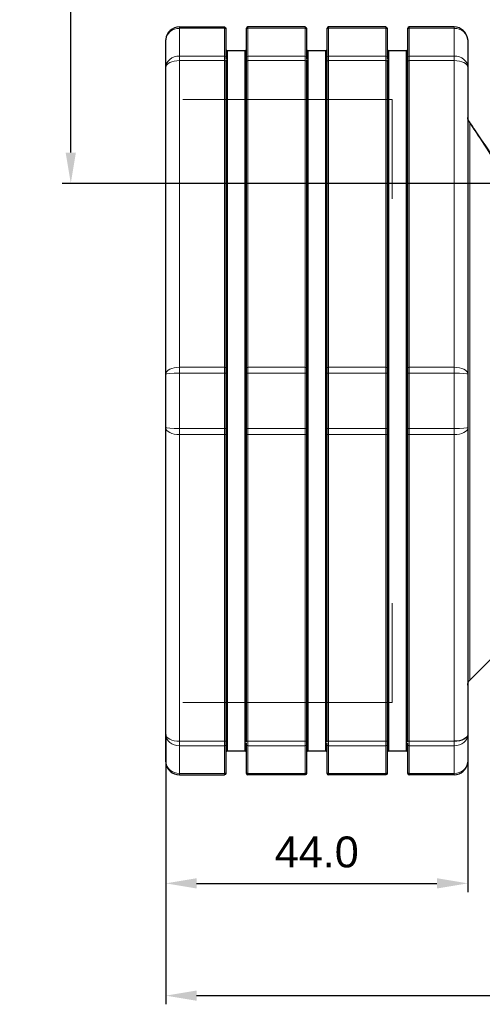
# Model space of a CAD drawing. Header units: millimetres. Extents: x 23 to 583, y -118 to 285.
# Tile 15 of 29: x 298 to 366, y 58 to 201. Entities that reach past the tile are written whole.
import ezdxf

# ---------------------------------------------------------------- set-up
doc = ezdxf.new("R2010")
doc.units = ezdxf.units.MM
doc.linetypes.add('SOLID', pattern=[0])
doc.styles.add('Arial', font='Arial.ttf', dxfattribs={"height": 4.5})
doc.dimstyles.get("Standard").update_dxf_attribs({"dimtxt": 5, "dimasz": 5, "dimexe": 0.18, "dimexo": 0.0625, "dimgap": 0.09, "dimtad": 0, "dimtih": 1, "dimtoh": 1, "dimdec": 4, "dimzin": 0, "dimdsep": 46, "dimtxsty": 'Arial', "dimcen": 0.09, "dimadec": 0, "dimazin": 0, "dimtfac": 1, "dimtdec": 4, "dimtofl": 0, "dimtmove": 0, "dimatfit": 3, "dimfxl": 0, "dimtolj": 1, "dimtzin": 0, "dimarcsym": 0})

# ---------------------------------------------------------------- blocks, each defined once
blk = doc.blocks.new('*D6')
at = {"color": 0, "lineweight": -2}
for p, q in [((319.59, 97.18), (319.59, 57.85)), ((556.59, 97.18), (556.59, 57.85)), ((324.09, 59.11), (552.09, 59.11))]:
    blk.add_line(p, q, dxfattribs=at)
at = {"color": 0}
for points in [[(324.09, 59.86), (324.09, 58.36), (319.59, 59.11)], [(552.09, 58.36), (552.09, 59.86), (556.59, 59.11)]]:
    blk.add_solid(points, dxfattribs=at)
at = {"layer": 'Defpoints', "color": 0}
for p in [(319.59, 97.18), (556.59, 97.18), (556.59, 59.11)]:
    blk.add_point(p, dxfattribs=at)
at = {"color": 0, "lineweight": 9, "insert": (438.09, 63.65), "char_height": 4.5, "attachment_point": 5, "style": 'Arial'}
blk.add_mtext('\\A1;237.0', dxfattribs=at)
blk = doc.blocks.new('*D7')
at = {"color": 0, "lineweight": -2}
for p, q in [((435.24, 258.18), (304.49, 258.18)), ((305.75, 181.98), (305.75, 253.68)), ((372.69, 177.48), (304.49, 177.48))]:
    blk.add_line(p, q, dxfattribs=at)
at = {"color": 0}
for points in [[(306.5, 253.68), (305, 253.68), (305.75, 258.18)], [(305, 181.98), (306.5, 181.98), (305.75, 177.48)]]:
    blk.add_solid(points, dxfattribs=at)
at = {"layer": 'Defpoints', "color": 0}
for p in [(305.75, 258.18), (435.24, 258.18), (372.69, 177.48)]:
    blk.add_point(p, dxfattribs=at)
at = {"color": 0, "lineweight": 9, "insert": (301.2, 217.83), "char_height": 4.5, "attachment_point": 5, "rotation": 90, "style": 'Arial'}
blk.add_mtext('\\A1;80.7', dxfattribs=at)
blk = doc.blocks.new('*D10')
at = {"color": 0, "lineweight": -2}
for p, q in [((319.59, 97.18), (319.59, 74.21)), ((363.59, 97.18), (363.59, 74.21)), ((324.09, 75.47), (359.09, 75.47))]:
    blk.add_line(p, q, dxfattribs=at)
at = {"color": 0}
for points in [[(324.09, 76.22), (324.09, 74.72), (319.59, 75.47)], [(359.09, 74.72), (359.09, 76.22), (363.59, 75.47)]]:
    blk.add_solid(points, dxfattribs=at)
at = {"layer": 'Defpoints', "color": 0}
for p in [(319.59, 97.18), (363.59, 97.18), (363.59, 75.47)]:
    blk.add_point(p, dxfattribs=at)
at = {"color": 0, "lineweight": 9, "insert": (341.59, 80.02), "char_height": 4.5, "attachment_point": 5, "style": 'Arial'}
blk.add_mtext('\\A1;44.0', dxfattribs=at)
blk = doc.blocks.new('BlockOfViews_2')
at = {"linetype": 'SOLID', "lineweight": 30}
for p, q in [((321.59, 200.28, 25.5), (328.14, 200.28, 25.5)), ((339.89, 200.28, 25.5), (331.54, 200.28, 25.5)), ((351.64, 200.28, 25.5), (343.29, 200.28, 25.5)), ((361.59, 200.28, 25.5), (355.04, 200.28, 25.5)), ((319.6, 198.48, 25.5), (319.59, 198.41, 25.56)), ((363.58, 198.41, 25.56), (363.58, 198.48, 25.5)), ((328.54, 196.78, -0.31), (328.34, 196.98, -0.31)), ((331.14, 196.78, -0.31), (328.54, 196.78, -0.31)), ((331.34, 196.98, -0.31), (331.14, 196.78, -0.31)), ((340.29, 196.78, -0.31), (340.09, 196.98, -0.31)), ((342.89, 196.78, -0.31), (340.29, 196.78, -0.31)), ((343.09, 196.98, -0.31), (342.89, 196.78, -0.31)), ((352.04, 196.78, -0.31), (351.84, 196.98, -0.31)), ((354.64, 196.78, -0.31), (352.04, 196.78, -0.31)), ((354.84, 196.98, -0.31), (354.64, 196.78, -0.31)), ((328.34, 195.28, 33.81), (328.34, 150.58, 59.62)), ((331.34, 150.58, 59.62), (331.34, 195.28, 33.81)), ((340.09, 195.28, 33.81), (340.09, 150.58, 59.62)), ((343.09, 150.58, 59.62), (343.09, 195.28, 33.81)), ((351.84, 195.28, 33.81), (351.84, 150.58, 59.62)), ((354.84, 150.58, 59.62), (354.84, 195.28, 33.81)), ((319.59, 149.68, 58.06), (319.59, 194.38, 32.25)), ((363.59, 194.38, 32.25), (363.59, 149.68, 58.06)), ((363.59, 187.08, 2.41), (363.59, 187.08, 2.42)), ((363.59, 187.03, 2.45), (363.59, 187.08, 2.52)), ((363.61, 186.85, 3.18), (363.59, 187.08, 2.75)), ((363.66, 186.69, 3.08), (363.6, 186.93, 2.33)), ((363.7, 186.63, 2.64), (363.64, 186.78, 2.33)), ((363.73, 186.58, 2.54), (363.7, 186.63, 2.38)), ((363.77, 186.5, 2.52), (363.73, 186.58, 2.35)), ((319.59, 97.18, 32.25), (319.59, 141.88, 58.06)), ((328.34, 140.98, 59.62), (328.34, 96.28, 33.81)), ((331.34, 96.28, 33.81), (331.34, 140.98, 59.62)), ((340.09, 140.98, 59.62), (340.09, 96.28, 33.81)), ((343.09, 96.28, 33.81), (343.09, 140.98, 59.62)), ((351.84, 140.98, 59.62), (351.84, 96.28, 33.81)), ((354.84, 96.28, 33.81), (354.84, 140.98, 59.62)), ((363.59, 141.88, 58.06), (363.59, 97.18, 32.25)), ((363.88, 105.08, -0.31), (367.44, 108.64, -0.31)), ((328.34, 94.58, -0.31), (328.54, 94.78, -0.31)), ((328.54, 94.78, -0.31), (331.14, 94.78, -0.31)), ((331.14, 94.78, -0.31), (331.34, 94.58, -0.31)), ((340.09, 94.58, -0.31), (340.29, 94.78, -0.31)), ((340.29, 94.78, -0.31), (342.89, 94.78, -0.31)), ((342.89, 94.78, -0.31), (343.09, 94.58, -0.31)), ((351.84, 94.58, -0.31), (352.04, 94.78, -0.31)), ((352.04, 94.78, -0.31), (354.64, 94.78, -0.31)), ((354.64, 94.78, -0.31), (354.84, 94.58, -0.31)), ((319.59, 93.16, 25.56), (319.6, 93.09, 25.5)), ((363.58, 93.09, 25.5), (363.58, 93.15, 25.56)), ((321.59, 91.28, 25.5), (328.14, 91.28, 25.5)), ((339.89, 91.28, 25.5), (331.54, 91.28, 25.5)), ((351.64, 91.28, 25.5), (343.29, 91.28, 25.5)), ((361.59, 91.28, 25.5), (355.04, 91.28, 25.5))]:
    blk.add_line(p, q, dxfattribs=at)
at = {"color": 196, "linetype": 'SOLID', "lineweight": 9}
for p, q in [((321.59, 200.08, 26.38), (328.14, 200.08, 26.38)), ((339.89, 200.08, 26.38), (331.54, 200.08, 26.38)), ((351.64, 200.08, 26.38), (343.29, 200.08, 26.38)), ((361.59, 200.08, 26.38), (355.04, 200.08, 26.38)), ((321.59, 196.04, 33.37), (328.14, 196.04, 33.37)), ((321.59, 195.38, 33.99), (321.59, 150.68, 59.79)), ((321.59, 195.38, 33.99), (328.14, 195.38, 33.99)), ((328.14, 150.68, 59.79), (328.14, 195.38, 33.99)), ((339.89, 196.04, 33.37), (331.54, 196.04, 33.37)), ((331.54, 195.38, 33.99), (331.54, 150.68, 59.79)), ((339.89, 195.38, 33.99), (331.54, 195.38, 33.99)), ((339.89, 150.68, 59.79), (339.89, 195.38, 33.99)), ((351.64, 196.04, 33.37), (343.29, 196.04, 33.37)), ((351.64, 195.38, 33.99), (343.29, 195.38, 33.99)), ((343.29, 195.38, 33.99), (343.29, 150.68, 59.79)), ((351.64, 150.68, 59.79), (351.64, 195.38, 33.99)), ((361.59, 196.04, 33.37), (355.04, 196.04, 33.37)), ((361.59, 195.38, 33.99), (355.04, 195.38, 33.99)), ((355.04, 195.38, 33.99), (355.04, 150.68, 59.79)), ((361.59, 150.68, 59.79), (361.59, 195.38, 33.99)), ((321.59, 150.68, 59.79), (328.14, 150.68, 59.79)), ((339.89, 150.68, 59.79), (331.54, 150.68, 59.79)), ((351.64, 150.68, 59.79), (343.29, 150.68, 59.79)), ((361.59, 150.68, 59.79), (355.04, 150.68, 59.79)), ((321.59, 149.82, 60.06), (328.14, 149.82, 60.06)), ((339.89, 149.82, 60.06), (331.54, 149.82, 60.06)), ((351.64, 149.82, 60.06), (343.29, 149.82, 60.06)), ((361.59, 149.82, 60.06), (355.04, 149.82, 60.06)), ((321.59, 141.75, 60.06), (328.14, 141.75, 60.06)), ((321.59, 140.88, 59.79), (321.59, 96.18, 33.99)), ((321.59, 140.88, 59.79), (328.14, 140.88, 59.79)), ((328.14, 96.18, 33.99), (328.14, 140.88, 59.79)), ((339.89, 141.75, 60.06), (331.54, 141.75, 60.06)), ((331.54, 140.88, 59.79), (331.54, 96.18, 33.99)), ((339.89, 140.88, 59.79), (331.54, 140.88, 59.79)), ((339.89, 96.18, 33.99), (339.89, 140.88, 59.79)), ((351.64, 141.75, 60.06), (343.29, 141.75, 60.06)), ((351.64, 140.88, 59.79), (343.29, 140.88, 59.79)), ((343.29, 140.88, 59.79), (343.29, 96.18, 33.99)), ((351.64, 96.18, 33.99), (351.64, 140.88, 59.79)), ((361.59, 141.75, 60.06), (355.04, 141.75, 60.06)), ((355.04, 140.88, 59.79), (355.04, 96.18, 33.99)), ((361.59, 140.88, 59.79), (355.04, 140.88, 59.79)), ((361.59, 96.18, 33.99), (361.59, 140.88, 59.79)), ((321.59, 96.18, 33.99), (328.14, 96.18, 33.99)), ((339.89, 96.18, 33.99), (331.54, 96.18, 33.99)), ((351.64, 96.18, 33.99), (343.29, 96.18, 33.99)), ((361.59, 96.18, 33.99), (355.04, 96.18, 33.99)), ((321.59, 95.52, 33.37), (328.14, 95.52, 33.37)), ((339.89, 95.52, 33.37), (331.54, 95.52, 33.37)), ((351.64, 95.52, 33.37), (343.29, 95.52, 33.37)), ((361.59, 95.52, 33.37), (355.04, 95.52, 33.37)), ((321.59, 91.49, 26.38), (328.14, 91.49, 26.38)), ((339.89, 91.49, 26.38), (331.54, 91.49, 26.38)), ((351.64, 91.49, 26.38), (343.29, 91.49, 26.38)), ((361.59, 91.49, 26.38), (355.04, 91.49, 26.38))]:
    blk.add_line(p, q, dxfattribs=at)
at = {"linetype": 'SOLID', "lineweight": 9}
for p, q in [((322.09, 189.72, 41.31), (352.59, 189.72, 41.31)), ((352.59, 189.72, 41.31), (352.59, 175.25, 41.31)), ((352.59, 116.31, 41.31), (352.59, 101.84, 41.31)), ((322.09, 101.84, 41.31), (352.59, 101.84, 41.31))]:
    blk.add_line(p, q, dxfattribs=at)
at = {"color": 196, "linetype": 'SOLID', "lineweight": 9, "extrusion": (0, 0.441145, -0.897436)}
for centre, radius, start, end in [((-321.59, 189.19, 64.59), 2, 4.1125, 90), ((-328.14, 190.99, 64.59), 0.2, 90, 180), ((-339.89, 190.99, 64.59), 0.2, 90, 180), ((-351.64, 190.99, 64.59), 0.2, 90, 180), ((-361.59, 189.19, 64.59), 2, 90, 176.0399)]:
    blk.add_arc(centre, radius, start, end, dxfattribs=at)
at = {"linetype": 'SOLID', "lineweight": 30}
for centre, radius, start, end in [((321.59, 198.28, 25.5), 2, 90, 174.375), ((331.54, 200.08, 25.5), 0.2, 90, 180), ((343.29, 200.08, 25.5), 0.2, 90, 180), ((355.04, 200.08, 25.5), 0.2, 90, 180), ((361.59, 198.28, 25.5), 2, 5.625, 90), ((321.59, 198.28, 25.5), 2, 179.5201, 180), ((361.59, 198.28, 25.5), 2, 0, 0.2131), ((321.59, 93.28, 25.5), 2, 180, 180.2131), ((361.59, 93.28, 25.5), 2, 359.5201, 0), ((321.59, 93.28, 25.5), 2, 185.625, 270), ((361.59, 93.28, 25.5), 2, 270, 354.375), ((331.54, 91.48, 25.5), 0.2, 180, 270), ((343.29, 91.48, 25.5), 0.2, 180, 270), ((355.04, 91.48, 25.5), 0.2, 180, 270)]:
    blk.add_arc(centre, radius, start, end, dxfattribs=at)
at = {"color": 196, "linetype": 'SOLID', "lineweight": 9, "extrusion": (1, 0, 0)}
for centre, radius, start, end in [((198.28, 25.5, 321.59), 2, 0, 26.177), ((145.78, -0.31, 321.59), 60.5, 26.177, 33.823), ((198.28, 25.5, 331.54), 2, 0, 26.177), ((145.78, -0.31, 331.54), 60.5, 26.177, 33.823), ((198.28, 25.5, 343.29), 2, 0, 26.177), ((145.78, -0.31, 343.29), 60.5, 26.177, 33.823), ((198.28, 25.5, 355.04), 2, 0, 26.177), ((145.78, -0.31, 355.04), 60.5, 26.177, 33.823), ((194.38, 32.25, 321.59), 2, 33.823, 60), ((194.38, 32.25, 331.54), 2, 33.823, 60), ((194.38, 32.25, 343.29), 2, 33.823, 60), ((194.38, 32.25, 355.04), 2, 33.823, 60), ((145.78, -0.31, 363.88), 40.71, 5.4595, 180), ((149.68, 58.06, 321.59), 2, 60, 86.177), ((149.68, 58.06, 331.54), 2, 60, 86.177), ((149.68, 58.06, 343.29), 2, 60, 86.177), ((149.68, 58.06, 355.04), 2, 60, 86.177), ((145.78, -0.31, 321.59), 60.5, 86.177, 93.823), ((145.78, -0.31, 331.54), 60.5, 86.177, 93.823), ((145.78, -0.31, 343.29), 60.5, 86.177, 93.823), ((145.78, -0.31, 355.04), 60.5, 86.177, 93.823), ((141.88, 58.06, 321.59), 2, 93.823, 120), ((141.88, 58.06, 331.54), 2, 93.823, 120), ((141.88, 58.06, 343.29), 2, 93.823, 120), ((141.88, 58.06, 355.04), 2, 93.823, 120), ((97.18, 32.25, 321.59), 2, 120, 146.177), ((97.18, 32.25, 331.54), 2, 120, 146.177), ((97.18, 32.25, 343.29), 2, 120, 146.177), ((97.18, 32.25, 355.04), 2, 120, 146.177), ((145.78, -0.31, 321.59), 60.5, 146.177, 153.823), ((145.78, -0.31, 331.54), 60.5, 146.177, 153.823), ((145.78, -0.31, 343.29), 60.5, 146.177, 153.823), ((145.78, -0.31, 355.04), 60.5, 146.177, 153.823), ((93.28, 25.5, 321.59), 2, 153.823, 180), ((93.28, 25.5, 331.54), 2, 153.823, 180), ((93.28, 25.5, 343.29), 2, 153.823, 180), ((93.28, 25.5, 355.04), 2, 153.823, 180)]:
    blk.add_arc(centre, radius, start, end, dxfattribs=at)
at = {"linetype": 'SOLID', "lineweight": 30, "extrusion": (0, -3.08395e-17, -1)}
blk.add_arc((-328.14, 200.08, -25.5), 0.2, 90, 180, dxfattribs=at)
at = {"color": 196, "linetype": 'SOLID', "lineweight": 9, "extrusion": (-1, 0, 0)}
for centre, radius, start, end in [((-198.28, 25.5, -328.14), 2, 153.823, 180), ((-145.78, -0.31, -328.14), 60.5, 146.177, 153.823), ((-198.28, 25.5, -339.89), 2, 153.823, 180), ((-145.78, -0.31, -339.89), 60.5, 146.177, 153.823), ((-198.28, 25.5, -351.64), 2, 153.823, 180), ((-145.78, -0.31, -351.64), 60.5, 146.177, 153.823), ((-198.28, 25.5, -361.59), 2, 153.823, 180), ((-145.78, -0.31, -361.59), 60.5, 146.177, 153.823), ((-194.38, 32.25, -328.14), 2, 120, 146.177), ((-194.38, 32.25, -339.89), 2, 120, 146.177), ((-194.38, 32.25, -351.64), 2, 120, 146.177), ((-194.38, 32.25, -361.59), 2, 120, 146.177), ((-149.68, 58.06, -328.14), 2, 93.823, 120), ((-149.68, 58.06, -339.89), 2, 93.823, 120), ((-149.68, 58.06, -351.64), 2, 93.823, 120), ((-149.68, 58.06, -361.59), 2, 93.823, 120), ((-145.78, -0.31, -328.14), 60.5, 86.177, 93.823), ((-145.78, -0.31, -339.89), 60.5, 86.177, 93.823), ((-145.78, -0.31, -351.64), 60.5, 86.177, 93.823), ((-145.78, -0.31, -361.59), 60.5, 86.177, 93.823), ((-141.88, 58.06, -328.14), 2, 60, 86.177), ((-141.88, 58.06, -339.89), 2, 60, 86.177), ((-141.88, 58.06, -351.64), 2, 60, 86.177), ((-141.88, 58.06, -361.59), 2, 60, 86.177), ((-97.18, 32.25, -328.14), 2, 33.823, 60), ((-97.18, 32.25, -339.89), 2, 33.823, 60), ((-97.18, 32.25, -351.64), 2, 33.823, 60), ((-97.18, 32.25, -361.59), 2, 33.823, 60), ((-145.78, -0.31, -328.14), 60.5, 26.177, 33.823), ((-145.78, -0.31, -339.89), 60.5, 26.177, 33.823), ((-145.78, -0.31, -351.64), 60.5, 26.177, 33.823), ((-145.78, -0.31, -361.59), 60.5, 26.177, 33.823), ((-93.28, 25.5, -328.14), 2, 0, 26.177), ((-93.28, 25.5, -339.89), 2, 0, 26.177), ((-93.28, 25.5, -351.64), 2, 0, 26.177), ((-93.28, 25.5, -361.59), 2, 0, 26.177)]:
    blk.add_arc(centre, radius, start, end, dxfattribs=at)
at = {"linetype": 'SOLID', "lineweight": 30, "extrusion": (1, 0, 0)}
for centre, radius, start, end in [((198.28, 25.5, 328.34), 1.8, 360, 26.177), ((145.78, -0.31, 328.34), 60.3, 26.177, 33.823), ((198.28, 25.5, 340.09), 1.8, 0, 26.177), ((145.78, -0.31, 340.09), 60.3, 26.177, 33.823), ((198.28, 25.5, 351.84), 1.8, 0, 26.177), ((145.78, -0.31, 351.84), 60.3, 26.177, 33.823), ((145.78, -0.31, 363.59), 58.5, 26.177, 33.823), ((145.78, -0.31, 328.54), 51, 0, 180), ((145.78, -0.31, 340.29), 51, 0, 180), ((145.78, -0.31, 352.04), 51, 0, 180), ((194.38, 32.25, 328.34), 1.8, 33.8231, 46.9115), ((194.38, 32.25, 328.34), 1.8, 50.9115, 60), ((194.38, 32.25, 340.09), 1.8, 33.8231, 46.9115), ((194.38, 32.25, 340.09), 1.8, 50.9115, 60), ((194.38, 32.25, 351.84), 1.8, 33.8231, 46.9115), ((194.38, 32.25, 351.84), 1.8, 50.9115, 60), ((149.68, 58.06, 328.34), 1.8, 60, 86.177), ((145.78, -0.31, 328.34), 60.3, 86.177, 93.823), ((149.68, 58.06, 340.09), 1.8, 60, 86.177), ((145.78, -0.31, 340.09), 60.3, 86.177, 93.823), ((149.68, 58.06, 351.84), 1.8, 60, 86.177), ((145.78, -0.31, 351.84), 60.3, 86.177, 93.823), ((145.78, -0.31, 363.59), 58.5, 86.177, 93.823), ((141.88, 58.06, 328.34), 1.8, 93.823, 120), ((141.88, 58.06, 340.09), 1.8, 93.823, 120), ((141.88, 58.06, 351.84), 1.8, 93.823, 120), ((97.18, 32.25, 328.34), 1.8, 120, 146.177), ((97.18, 32.25, 340.09), 1.8, 120, 146.177), ((97.18, 32.25, 351.84), 1.8, 120, 146.177), ((145.78, -0.31, 363.59), 58.5, 146.177, 153.823), ((145.78, -0.31, 328.34), 60.3, 146.177, 153.823), ((145.78, -0.31, 340.09), 60.3, 146.177, 153.823), ((145.78, -0.31, 351.84), 60.3, 146.177, 153.823), ((93.28, 25.5, 328.34), 1.8, 153.823, 180), ((93.28, 25.5, 340.09), 1.8, 153.823, 180), ((93.28, 25.5, 351.84), 1.8, 153.823, 180)]:
    blk.add_arc(centre, radius, start, end, dxfattribs=at)
at = {"linetype": 'SOLID', "lineweight": 30, "extrusion": (-1, 0, 0)}
for centre, radius, start, end in [((-198.28, 25.5, -331.34), 1.8, 153.823, 180), ((-145.78, -0.31, -331.34), 60.3, 146.177, 153.823), ((-198.28, 25.5, -343.09), 1.8, 153.823, 180), ((-145.78, -0.31, -343.09), 60.3, 146.177, 153.823), ((-198.28, 25.5, -354.84), 1.8, 153.823, 180), ((-145.78, -0.31, -354.84), 60.3, 146.177, 153.823), ((-145.78, -0.31, -319.59), 58.5, 146.177, 153.823), ((-145.78, -0.31, -331.14), 51, 0, 180), ((-145.78, -0.31, -342.89), 51, 0, 180), ((-145.78, -0.31, -354.64), 51, 0, 180), ((-194.38, 32.25, -331.34), 1.8, 120, 146.177), ((-194.38, 32.25, -343.09), 1.8, 120, 146.177), ((-194.38, 32.25, -354.84), 1.8, 120, 146.177), ((-145.78, -0.31, -319.59), 58.5, 86.177, 93.823), ((-149.68, 58.06, -331.34), 1.8, 93.823, 120), ((-145.78, -0.31, -331.34), 60.3, 86.177, 93.823), ((-149.68, 58.06, -343.09), 1.8, 93.823, 120), ((-145.78, -0.31, -343.09), 60.3, 86.177, 93.823), ((-149.68, 58.06, -354.84), 1.8, 93.823, 120), ((-145.78, -0.31, -354.84), 60.3, 86.177, 93.823), ((-141.88, 58.06, -331.34), 1.8, 60, 86.177), ((-141.88, 58.06, -343.09), 1.8, 60, 86.177), ((-141.88, 58.06, -354.84), 1.8, 60, 86.177), ((-145.78, -0.31, -319.59), 58.5, 26.177, 33.823), ((-97.18, 32.25, -331.34), 1.8, 50.9115, 60), ((-97.18, 32.25, -343.09), 1.8, 50.9115, 60), ((-97.18, 32.25, -354.84), 1.8, 50.9115, 60), ((-97.18, 32.25, -331.34), 1.8, 33.8231, 44.9115), ((-145.78, -0.31, -331.34), 60.3, 26.177, 33.823), ((-97.18, 32.25, -343.09), 1.8, 33.8231, 44.9115), ((-145.78, -0.31, -343.09), 60.3, 26.177, 33.823), ((-97.18, 32.25, -354.84), 1.8, 33.8231, 44.9115), ((-145.78, -0.31, -354.84), 60.3, 26.177, 33.823), ((-93.28, 25.5, -331.34), 1.8, 0, 26.177), ((-93.28, 25.5, -343.09), 1.8, 0, 26.177), ((-93.28, 25.5, -354.84), 1.8, 0, 26.177)]:
    blk.add_arc(centre, radius, start, end, dxfattribs=at)
at = {"color": 196, "linetype": 'SOLID', "lineweight": 9, "extrusion": (0, -0.441145, 0.897436)}
for centre in [(331.54, 190.99, -64.59), (343.29, 190.99, -64.59), (355.04, 190.99, -64.59)]:
    blk.add_arc(centre, 0.2, 90, 180, dxfattribs=at)
at = {"linetype": 'SOLID', "lineweight": 30, "extrusion": (0, 8.88178e-15, -1)}
for centre in [(-339.89, 200.08, -25.5), (-351.64, 200.08, -25.5)]:
    blk.add_arc(centre, 0.2, 90, 180, dxfattribs=at)
at = {"linetype": 'SOLID', "lineweight": 30, "extrusion": (0, 0.441145, -0.897436)}
for centre, start, end in [((-321.59, 189.19, 64.59), 0, 4.1125), ((-361.59, 189.19, 64.59), 176.0399, 180)]:
    blk.add_arc(centre, 2, start, end, dxfattribs=at)
at = {"color": 196, "linetype": 'SOLID', "lineweight": 9, "extrusion": (0, -0.55663, 0.830761)}
for centre, radius, start, end in [((321.59, 179.44, -81.4), 2, 90, 180), ((331.54, 181.24, -81.4), 0.2, 90, 180), ((343.29, 181.24, -81.4), 0.2, 90, 180), ((355.04, 181.24, -81.4), 0.2, 90, 180), ((361.59, 179.44, -81.4), 2, 0, 90)]:
    blk.add_arc(centre, radius, start, end, dxfattribs=at)
at = {"color": 196, "linetype": 'SOLID', "lineweight": 9, "extrusion": (0, 0.866025, -0.5)}
for centre, radius, start, end in [((-321.59, 125.12, 152.21), 2, 0, 90), ((-328.14, 126.92, 152.21), 0.2, 90, 180), ((-339.89, 126.92, 152.21), 0.2, 90, 180), ((-351.64, 126.92, 152.21), 0.2, 90, 180), ((-361.59, 125.12, 152.21), 2, 90, 180), ((-339.89, 126.92, 100.6), 0.2, 90, 180), ((-351.64, 126.92, 100.6), 0.2, 90, 180)]:
    blk.add_arc(centre, radius, start, end, dxfattribs=at)
at = {"color": 196, "linetype": 'SOLID', "lineweight": 9, "extrusion": (0, 0.55663, -0.830761)}
for centre in [(-328.14, 181.24, 81.4), (-339.89, 181.24, 81.4), (-351.64, 181.24, 81.4)]:
    blk.add_arc(centre, 0.2, 90, 180, dxfattribs=at)
at = {"color": 196, "linetype": 'SOLID', "lineweight": 9, "extrusion": (0, -0.866025, 0.5)}
for centre, radius, start, end in [((331.54, 126.92, -152.21), 0.2, 90, 180), ((343.29, 126.92, -152.21), 0.2, 90, 180), ((355.04, 126.92, -152.21), 0.2, 90, 180), ((321.59, 125.12, -100.6), 2, 90, 180), ((328.14, 126.92, -100.6), 0.2, 0, 90), ((331.54, 126.92, -100.6), 0.2, 90, 180), ((343.29, 126.92, -100.6), 0.2, 90, 180), ((355.04, 126.92, -100.6), 0.2, 90, 180), ((361.59, 125.12, -100.6), 2, 0, 90)]:
    blk.add_arc(centre, radius, start, end, dxfattribs=at)
at = {"linetype": 'SOLID', "lineweight": 30, "extrusion": (0, 0, -1)}
for centre, radius, start, end in [((-364.59, 187.09, -2.31), 1, 359.8234, 360), ((-364.59, 187.09, -2.31), 1, 359.6046, 359.8022), ((-364.59, 104.37, 0.31), 1, 0.0023, 44.9997), ((-328.14, 91.48, -25.5), 0.2, 180, 270)]:
    blk.add_arc(centre, radius, start, end, dxfattribs=at)
at = {"color": 196, "linetype": 'SOLID', "lineweight": 9, "extrusion": (0, -0.084748, 0.996402)}
blk.add_arc((364.59, 186.65, -12.66), 1, 180, 221.4234, dxfattribs=at)
at = {"linetype": 'SOLID', "lineweight": 30, "extrusion": (0.216062, -0.324094, 0.921021)}
blk.add_arc((405.13, -41.96, 21.1), 1, 360, 8.2765, dxfattribs=at)
at = {"color": 196, "linetype": 'SOLID', "lineweight": 9, "extrusion": (-0.182207, 0.27331, -0.944512)}
blk.add_arc((-405.13, -43.27, -18.75), 1, 168.1815, 180, dxfattribs=at)
at = {"color": 196, "linetype": 'SOLID', "lineweight": 9, "extrusion": (0, 0.997775, -0.066675)}
for centre, radius, start, end in [((-321.59, 67.91, 145.48), 2, 0, 90), ((-339.89, 69.71, 145.48), 0.2, 90, 180), ((-351.64, 69.71, 145.48), 0.2, 90, 180), ((-361.59, 67.91, 145.48), 2, 90, 180)]:
    blk.add_arc(centre, radius, start, end, dxfattribs=at)
at = {"color": 196, "linetype": 'SOLID', "lineweight": 9, "extrusion": (0, -0.997775, 0.066675)}
for centre, start, end in [((328.14, 69.71, -145.48), 0, 90), ((331.54, 69.71, -145.48), 90, 180), ((343.29, 69.71, -145.48), 90, 180), ((355.04, 69.71, -145.48), 90, 180)]:
    blk.add_arc(centre, 0.2, start, end, dxfattribs=at)
at = {"color": 196, "linetype": 'SOLID', "lineweight": 9, "extrusion": (0, 0.866025, 0.5)}
for centre, radius, start, end in [((-321.59, -20.66, 151.9), 2, 0, 90), ((-339.89, -18.86, 151.9), 0.2, 90, 180), ((-351.64, -18.86, 151.9), 0.2, 90, 180), ((-361.59, -20.66, 151.9), 2, 90, 180), ((-339.89, -18.86, 100.29), 0.2, 90, 180), ((-351.64, -18.86, 100.29), 0.2, 90, 180)]:
    blk.add_arc(centre, radius, start, end, dxfattribs=at)
at = {"color": 196, "linetype": 'SOLID', "lineweight": 9, "extrusion": (0, -0.997775, -0.066675)}
for centre, radius, start, end in [((321.59, 48.47, -145.44), 2, 90, 180), ((328.14, 50.27, -145.44), 0.2, 0, 90), ((331.54, 50.27, -145.44), 0.2, 90, 180), ((343.29, 50.27, -145.44), 0.2, 90, 180), ((355.04, 50.27, -145.44), 0.2, 90, 180), ((361.59, 48.47, -145.44), 2, 0, 90)]:
    blk.add_arc(centre, radius, start, end, dxfattribs=at)
at = {"color": 196, "linetype": 'SOLID', "lineweight": 9, "extrusion": (0, -0.866025, -0.5)}
for centre, radius, start, end in [((328.14, -18.86, -151.9), 0.2, 0, 90), ((331.54, -18.86, -151.9), 0.2, 90, 180), ((343.29, -18.86, -151.9), 0.2, 90, 180), ((355.04, -18.86, -151.9), 0.2, 90, 180), ((321.59, -20.66, -100.29), 2, 90, 180), ((328.14, -18.86, -100.29), 0.2, 0, 90), ((331.54, -18.86, -100.29), 0.2, 90, 180), ((343.29, -18.86, -100.29), 0.2, 90, 180), ((355.04, -18.86, -100.29), 0.2, 90, 180)]:
    blk.add_arc(centre, radius, start, end, dxfattribs=at)
at = {"color": 196, "linetype": 'SOLID', "lineweight": 9, "extrusion": (0, 0.997775, 0.066675)}
for centre in [(-339.89, 50.27, 145.44), (-351.64, 50.27, 145.44)]:
    blk.add_arc(centre, 0.2, 90, 180, dxfattribs=at)
at = {"color": 196, "linetype": 'SOLID', "lineweight": 9, "extrusion": (0, 0.55663, 0.830761)}
for centre, radius, start, end in [((-321.59, -62.78, 80.89), 2, 0, 90), ((-361.59, -62.78, 80.89), 2, 90, 180), ((-339.89, -60.98, 80.89), 0.2, 90, 180), ((-351.64, -60.98, 80.89), 0.2, 90, 180)]:
    blk.add_arc(centre, radius, start, end, dxfattribs=at)
at = {"linetype": 'SOLID', "lineweight": 30, "extrusion": (0, -0.866025, -0.5)}
blk.add_arc((361.59, -20.66, -100.29), 2, 0, 90, dxfattribs=at)
at = {"color": 196, "linetype": 'SOLID', "lineweight": 9, "extrusion": (0, -0.55663, -0.830761)}
for centre, start, end in [((328.14, -60.98, -80.89), 0, 90), ((331.54, -60.98, -80.89), 90, 180), ((343.29, -60.98, -80.89), 90, 180), ((355.04, -60.98, -80.89), 90, 180)]:
    blk.add_arc(centre, 0.2, start, end, dxfattribs=at)
at = {"linetype": 'SOLID', "lineweight": 30, "extrusion": (0, -0.441145, -0.897436)}
for centre, start, end in [((321.59, -72.47, -64.03), 176.0399, 180), ((361.59, -72.47, -64.03), 0, 4.1125)]:
    blk.add_arc(centre, 2, start, end, dxfattribs=at)
at = {"color": 196, "linetype": 'SOLID', "lineweight": 9, "extrusion": (0, -0.441145, -0.897436)}
for centre, radius, start, end in [((321.59, -72.47, -64.03), 2, 90, 176.0399), ((361.59, -72.47, -64.03), 2, 4.1125, 90), ((328.14, -70.67, -64.03), 0.2, 0, 90), ((331.54, -70.67, -64.03), 0.2, 90, 180), ((339.89, -70.67, -64.03), 0.2, 0, 90), ((343.29, -70.67, -64.03), 0.2, 90, 180), ((351.64, -70.67, -64.03), 0.2, 0, 90), ((355.04, -70.67, -64.03), 0.2, 90, 180)]:
    blk.add_arc(centre, radius, start, end, dxfattribs=at)
at = {"linetype": 'SOLID', "lineweight": 30, "extrusion": (0, -1.77327e-14, -1)}
for centre in [(-339.89, 91.48, -25.5), (-351.64, 91.48, -25.5)]:
    blk.add_arc(centre, 0.2, 180, 270, dxfattribs=at)
at = {"linetype": 'SOLID', "lineweight": 30}
for points, knots in [([(363.76, 186.52, 2.35), (363.77, 186.51, 2.38), (363.78, 186.5, 2.41), (363.79, 186.48, 2.48), (363.8, 186.47, 2.53), (363.81, 186.45, 2.6), (363.82, 186.44, 2.62), (363.83, 186.42, 2.67), (363.83, 186.42, 2.68), (363.84, 186.41, 2.72), (363.84, 186.4, 2.73), (363.85, 186.39, 2.78), (363.86, 186.38, 2.8), (363.87, 186.36, 2.87), (363.88, 186.34, 2.92), (363.9, 186.31, 3), (363.91, 186.3, 3.04), (363.92, 186.28, 3.09)], [0.0360161, 0.0360161, 0.0360161, 0.0360161, 0.1325174, 0.1325174, 0.2694864, 0.2694864, 0.355092, 0.355092, 0.4085954, 0.4085954, 0.4620989, 0.4620989, 0.5477045, 0.5477045, 0.6846735, 0.6846735, 0.8259227, 0.8259227, 0.8259227, 0.8259227]), ([(363.92, 186.28, -3.71), (363.91, 186.3, -3.66), (363.9, 186.31, -3.62), (363.88, 186.34, -3.53), (363.87, 186.36, -3.49), (363.86, 186.38, -3.42), (363.85, 186.39, -3.4), (363.84, 186.4, -3.35), (363.84, 186.41, -3.34), (363.83, 186.42, -3.3), (363.83, 186.42, -3.29), (363.82, 186.44, -3.24), (363.81, 186.45, -3.22), (363.8, 186.47, -3.15), (363.79, 186.48, -3.1), (363.78, 186.5, -3.03), (363.77, 186.51, -3), (363.76, 186.52, -2.97)], [0, 0, 0, 0, 0.1412492, 0.1412492, 0.2782181, 0.2782181, 0.3638237, 0.3638237, 0.4173272, 0.4173272, 0.4708307, 0.4708307, 0.5564363, 0.5564363, 0.6934052, 0.6934052, 0.7899066, 0.7899066, 0.7899066, 0.7899066]), ([(363.84, 186.39, 3.14), (363.83, 186.4, 3.1), (363.83, 186.41, 3.05), (363.82, 186.43, 2.96), (363.81, 186.43, 2.91), (363.81, 186.45, 2.84), (363.8, 186.45, 2.81), (363.8, 186.46, 2.76), (363.8, 186.46, 2.74), (363.79, 186.47, 2.71), (363.79, 186.47, 2.69), (363.79, 186.48, 2.64), (363.78, 186.49, 2.61), (363.78, 186.49, 2.56), (363.78, 186.5, 2.54), (363.77, 186.5, 2.52)], [-0.8259227, -0.8259227, -0.8259227, -0.8259227, -0.6846735, -0.6846735, -0.5477045, -0.5477045, -0.4620989, -0.4620989, -0.4085954, -0.4085954, -0.355092, -0.355092, -0.2694864, -0.2694864, -0.1999317, -0.1999317, -0.1999317, -0.1999317]), ([(363.92, 186.28, 3.09), (363.93, 186.27, 3.13), (363.94, 186.25, 3.18), (363.96, 186.22, 3.27), (363.97, 186.21, 3.31), (363.98, 186.19, 3.39), (363.99, 186.18, 3.41), (364, 186.17, 3.46), (364, 186.16, 3.48), (364.01, 186.16, 3.5)], [0, 0, 0, 0, 0.1476418, 0.1476418, 0.2908095, 0.2908095, 0.3802894, 0.3802894, 0.4362143, 0.4362143, 0.4362143, 0.4362143]), ([(364.01, 186.16, 3.5), (364.16, 185.92, 4.31), (364.37, 185.61, 5.1), (365.26, 184.28, 7.83), (366.2, 182.87, 9.66), (368.5, 179.42, 12.74), (369.82, 177.43, 14.02), (371.29, 175.23, 15.04)], [0.2124274, 0.2124274, 0.2124274, 0.2124274, 0.3501911, 0.3501911, 0.6949945, 0.6949945, 1.0165708, 1.0165708, 1.0165708, 1.0165708])]:
    blk.add_open_spline(points, degree=3, knots=knots, dxfattribs=at)
at = {"color": 196, "linetype": 'SOLID', "lineweight": 9}
for points, knots in [([(363.88, 186.3, 3.56), (363.88, 186.31, 3.55), (363.88, 186.31, 3.53), (363.87, 186.32, 3.48), (363.87, 186.33, 3.45), (363.86, 186.34, 3.38), (363.86, 186.35, 3.33), (363.85, 186.37, 3.24), (363.84, 186.38, 3.19), (363.84, 186.39, 3.14)], [-0.4362143, -0.4362143, -0.4362143, -0.4362143, -0.3802894, -0.3802894, -0.2908095, -0.2908095, -0.1476418, -0.1476418, 0, 0, 0, 0]), ([(371.17, 175.3, 15.37), (369.69, 177.52, 14.32), (368.37, 179.52, 12.99), (366.07, 182.99, 9.84), (365.13, 184.41, 7.98), (364.24, 185.76, 5.2), (364.04, 186.07, 4.39), (363.88, 186.3, 3.56)], [-1.0165708, -1.0165708, -1.0165708, -1.0165708, -0.6949945, -0.6949945, -0.3501911, -0.3501911, -0.2124274, -0.2124274, -0.2124274, -0.2124274])]:
    blk.add_open_spline(points, degree=3, knots=knots, dxfattribs=at)

msp = doc.modelspace()

# ---------------------------------------------------------------- block references
msp.add_blockref('BlockOfViews_2', (0, 0))

# ---------------------------------------------------------------- dimensions: what is measured, and where the dimension line sits
at = {"lineweight": 9}
dim = msp.add_linear_dim(base=(305.75, 258.18), p1=(372.69, 177.48), p2=(435.24, 258.18), angle=90, dimstyle='Standard', override={"dimtxt": 4.5, "dimasz": 4.5, "dimexe": 1.26, "dimexo": 0, "dimgap": 2.25, "dimtad": 1, "dimtih": 0, "dimtoh": 1, "dimdec": 1, "dimlfac": 1, "dimpost": '<>', "dimsah": 1, "dimse1": 0, "dimse2": 0, "dimtix": 1}, dxfattribs=at)
dim.commit()
dim.dimension.update_dxf_attribs({"geometry": '*D7', "text_midpoint": (305.75, 217.83), "dimtype": 160})
for base, p2, picture, middle in [((556.59, 59.11), (556.59, 97.18), '*D6', (438.09, 59.11)), ((363.59, 75.47), (363.59, 97.18), '*D10', (341.59, 75.47))]:
    dim = msp.add_linear_dim(base=base, p1=(319.59, 97.18), p2=p2, dimstyle='Standard', override={"dimtxt": 4.5, "dimasz": 4.5, "dimexe": 1.26, "dimexo": 0, "dimgap": 2.25, "dimtad": 1, "dimtih": 0, "dimtoh": 1, "dimdec": 1, "dimlfac": 1, "dimpost": '<>', "dimsah": 1, "dimse1": 0, "dimse2": 0, "dimtix": 1}, dxfattribs=at)
    dim.commit()
    dim.dimension.update_dxf_attribs({"geometry": picture, "text_midpoint": middle, "dimtype": 160})

doc.saveas('drawing.dxf')
